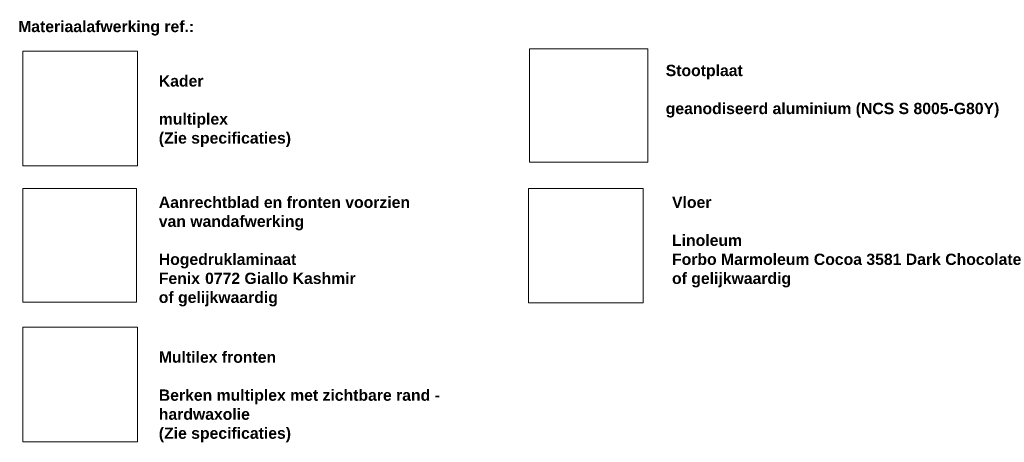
# Model space of a CAD drawing. Header units: millimetres. Extents: x 59062 to 111884, y -9418 to 39851.
# Tile 23 of 23: x 94426 to 111884, y 11871 to 19369. Entities that reach past the tile are written whole.
import ezdxf

# ---------------------------------------------------------------- set-up
doc = ezdxf.new("R2010")
doc.units = ezdxf.units.MM
doc.linetypes.add('Dash', pattern=[6.35, 3.175, -3.175])
doc.layers.add('A09-G--', color=8, linetype='Dash', lineweight=5)
doc.layers.add('A09-NT--5', color=7, linetype='Continuous', lineweight=5)
doc.styles.add('Arial_B', font='arialbd.ttf', dxfattribs={"height": 200})
picture_1 = doc.add_image_def('image1.jpg', size_in_pixel=(1021, 1021))
picture_2 = doc.add_image_def('image3.png', size_in_pixel=(686, 687))
picture_3 = doc.add_image_def('image6.png', size_in_pixel=(527, 505))
picture_4 = doc.add_image_def('image7.png', size_in_pixel=(748, 748))

msp = doc.modelspace()

# ---------------------------------------------------------------- texts
at = {"layer": 'A09-NT--5', "char_height": 200, "attachment_point": 1, "style": 'Arial_B', "bg_fill": 3, "box_fill_scale": 1.25, "bg_fill_color": 256, "bg_fill_true_color": 13158600, "bg_fill_transparency": 0}
for s, insert, width in [('Materiaalafwerking ref.:', (94398.1, 19348.6), 3872.151), ('Stootplaat ', (105880.6, 18568.6), 1771.729), ('Kader', (96892.2, 18382.6), 978.059), ('geanodiseerd aluminium (NCS S 8005-G80Y) ', (105880.6, 17893.9), 7375.525), ('multiplex', (96892.2, 17707.9), 1507.172), ('Aanrechtblad en fronten voorzien ', (96892.2, 16230.1), 5571.728), ('Vloer', (105992.2, 16230.1), 865.822), ('van wandafwerking', (96892.2, 15892.8), 3190.716), ('Linoleum', (105992.2, 15555.4), 1523.206), ('Hogedruklaminaat', (96892.2, 15218.1), 2998.311), ('Forbo Marmoleum Cocoa 3581 Dark Chocolate', (105992.2, 15218.1), 7640.082), ('of gelijkwaardig', (105992.2, 14880.7), 2613.501), ('of gelijkwaardig', (96892.2, 14543.4), 2613.501), ('Multilex fronten', (96892.2, 13482.6), 2565.4), ('Berken multiplex met zichtbare rand - ', (96892.2, 12807.9), 6237.129), ('(Zie specificaties)', (96892.2, 12133.2), 2886.075)]:
    msp.add_mtext(s, dxfattribs=dict(at, insert=insert, width=width))

# ---------------------------------------------------------------- pictures from other files: only their frames are drawn
at = {"layer": 'A09-G--'}
image = msp.add_image(picture_1, insert=(94479.5, 16776.6), size_in_units=(2034.9, 2034.9), dxfattribs=at)
image.dxf.flags = 7
image = msp.add_image(picture_3, insert=(103464.3, 16840), size_in_units=(2100.2, 2012.6), dxfattribs=at)
image.dxf.flags = 7
image = msp.add_image(picture_2, insert=(94479.5, 14357.1), size_in_units=(2016.6, 2019.5), dxfattribs=at)
image.dxf.flags = 7
image = msp.add_image(picture_4, insert=(103448.8, 14345.2), size_in_units=(2030, 2030), dxfattribs=at)
image.dxf.flags = 7
image = msp.add_image(picture_1, insert=(94479.5, 11876.6), size_in_units=(2034.9, 2034.9), dxfattribs=at)
image.dxf.flags = 7

# ---------------------------------------------------------------- next in the draw order: texts
at = {"layer": 'A09-NT--5', "char_height": 200, "attachment_point": 1, "style": 'Arial_B', "bg_fill": 3, "box_fill_scale": 1.25, "bg_fill_color": 256, "bg_fill_true_color": 13158600, "bg_fill_transparency": 0}
for s, insert, width in [('(Zie specificaties)', (96892.2, 17370.5), 2886.075), ('Fenix ', (96892.2, 14880.7), 994.093), ('0772 Giallo Kashmir ', (97712.4, 14880.7), 3391.138), ('hardwaxolie', (96892.2, 12470.5), 2004.219)]:
    msp.add_mtext(s, dxfattribs=dict(at, insert=insert, width=width))

doc.saveas('drawing.dxf')
